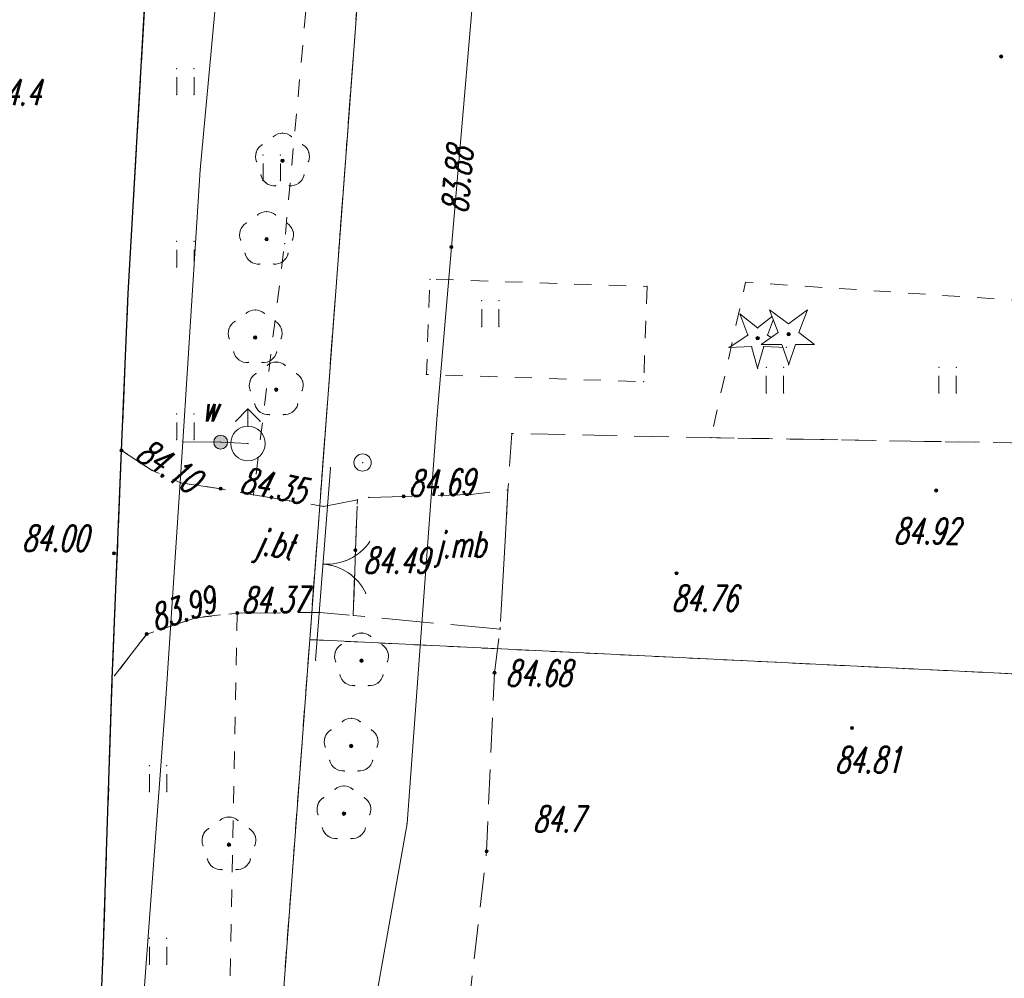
# Model space of a CAD drawing. Header units: metres. Extents: x 5537264 to 5541990, y 5958323 to 5965240.
# Tile 9 of 27: x 5539534 to 5539562, y 5961303 to 5961331. Entities that reach past the tile are written whole.
import ezdxf
from ezdxf.enums import TextEntityAlignment as Align

# ---------------------------------------------------------------- set-up
doc = ezdxf.new("R2010")
doc.units = ezdxf.units.M
for name, pattern in [('L_0_03', [1, 0.5, -0.5]), ('L_0_04', [1.5, 1, -0.5]), ('L_0_06', [2, 1.5, -0.5]), ('L_0_B0', [0]), ('L_0_C5', [0])]:
    doc.linetypes.add(name, pattern=pattern)
doc.layers.get('0').update_dxf_attribs({"linetype": 'CONTINUOUS', "lineweight": 18})
for name, color, linetype, lineweight in [('218_kontur_uzytku_gruntowego', 3, 'L_0_03', 18), ('219_dzialka_ewidencyjna', 96, 'CONTINUOUS', 18), ('brama', 7, 'L_0_C5', 18), ('drzewo_iglaste', 7, 'CONTINUOUS', 18), ('drzewo_lisciaste', 7, 'CONTINUOUS', 18), ('hydrant', 7, 'CONTINUOUS', 18), ('jezdnia', 7, 'L_0_06', 18), ('jezdnia_Atr17', 7, 'CONTINUOUS', 18), ('kraweznik', 7, 'CONTINUOUS', 25), ('OT_ZagospodarowanieTerenu_P', 7, 'CONTINUOUS', 18), ('pikieta_naturalna', 7, 'CONTINUOUS', 18), ('pikieta_naturalna_Atr2', 7, 'CONTINUOUS', 18), ('pikieta_sztuczna', 7, 'CONTINUOUS', 18), ('pikieta_sztuczna_Atr2', 7, 'CONTINUOUS', 18), ('plac_sportowy', 7, 'L_0_04', 18), ('przewod_telekomunikacyjny_napowietrzny', 30, 'L_0_B0', 18), ('przewod_telekomunikacyjny_podziemny', 7, 'CONTINUOUS', 18), ('przewod_wodociagowy', 7, 'CONTINUOUS', 18), ('rzedna', 7, 'CONTINUOUS', 18), ('rzedna_Atr2', 7, 'CONTINUOUS', 18), ('slup_przewodow_napowietrznych', 7, 'CONTINUOUS', 18), ('trawnik', 7, 'L_0_03', 18), ('zasuwa_lub_zawor', 7, 'CONTINUOUS', 18), ('zasuwa_lub_zawor_Atr17', 7, 'CONTINUOUS', 18)]:
    doc.layers.add(name, color=color, linetype=linetype, lineweight=lineweight)
doc.styles.get("Standard").update_dxf_attribs({"font": 'simplex.shx'})

# ---------------------------------------------------------------- blocks, each defined once
blk = doc.blocks.new('KTOK02_500')
at = {"color": 0, "linetype": 'Continuous', "lineweight": 13}
for centre, start, end in [((-3, 0), 0, 60.0184), ((3, 0), 119.9816, 180)]:
    blk.add_arc(centre, 3, start, end, dxfattribs=at)
blk = doc.blocks.new('OTZG')
at = {"color": 0, "linetype": 'Continuous', "lineweight": 13}
blk.add_wipeout([(0, -1.7), (-0.4, -0.6), (-1.6, -0.6), (-0.6, 0.1), (-1.1, 1.4), (0, 0.6), (1.1, 1.4), (0.6, 0.1), (1.5, -0.6), (0.4, -0.6), (0, -1.8)], dxfattribs=at)
at = {"linetype": 'Continuous', "lineweight": 13}
blk.add_hatch(color=0, dxfattribs=at).paths.add_polyline_path([(0, -0.1, 1), (0, 0.1, 1)])
at = {"color": 0, "linetype": 'Continuous', "lineweight": 13, "flags": 128}
blk.add_lwpolyline([(0, -1.7), (-0.4, -0.6), (-1.6, -0.6), (-0.6, 0.1), (-1.1, 1.4), (0, 0.6), (1.1, 1.4), (0.6, 0.1), (1.5, -0.6), (0.4, -0.6), (0, -1.8)], close=True, dxfattribs=at)
at = {"color": 0, "linetype": 'Continuous', "lineweight": 13}
blk.add_circle((0, 0), 0.1, dxfattribs=at)

msp = doc.modelspace()

# ---------------------------------------------------------------- hatches: boundary and pattern name
at = {"layer": 'drzewo_iglaste', "linetype": 'Continuous', "lineweight": 18}
msp.add_hatch(color=256, dxfattribs=at).paths.add_polyline_path([(5539555.31, 5961321.4, 1), (5539555.31, 5961321.5, 1)])
at = {"layer": 'drzewo_lisciaste', "linetype": 'Continuous', "lineweight": 18}
for points in [[(5539541.55, 5961326.54, 1), (5539541.55, 5961326.64, 1)], [(5539541.09, 5961324.27, 1), (5539541.09, 5961324.37, 1)], [(5539540.76, 5961321.42, 1), (5539540.76, 5961321.52, 1)], [(5539541.37, 5961319.91, 1), (5539541.37, 5961320.01, 1)], [(5539543.84, 5961312.06, 1), (5539543.84, 5961312.16, 1)], [(5539543.54, 5961309.59, 1), (5539543.54, 5961309.69, 1)], [(5539543.33, 5961307.63, 1), (5539543.33, 5961307.73, 1)], [(5539540, 5961306.73, 1), (5539540, 5961306.83, 1)]]:
    msp.add_hatch(color=256, dxfattribs=at).paths.add_polyline_path(points)
at = {"layer": 'pikieta_naturalna', "linetype": 'Continuous', "lineweight": 18}
for points in [[(5539562.36, 5961329.565, 1), (5539562.36, 5961329.655, 1)], [(5539547.46, 5961306.545, 1), (5539547.46, 5961306.635, 1)]]:
    msp.add_hatch(color=256, dxfattribs=at).paths.add_polyline_path(points)
at = {"layer": 'pikieta_sztuczna', "linetype": 'Continuous', "lineweight": 18}
for points in [[(5539536.89, 5961318.155, 1), (5539536.89, 5961318.245, 1)], [(5539539.76, 5961317.045, 1), (5539539.76, 5961317.135, 1)], [(5539545.06, 5961316.825, 1), (5539545.06, 5961316.915, 1)], [(5539560.48, 5961316.995, 1), (5539560.48, 5961317.085, 1)], [(5539536.67, 5961315.175, 1), (5539536.67, 5961315.265, 1)], [(5539543.66, 5961315.265, 1), (5539543.66, 5961315.355, 1)], [(5539552.96, 5961314.595, 1), (5539552.96, 5961314.685, 1)], [(5539540.24, 5961313.445, 1), (5539540.24, 5961313.535, 1)], [(5539537.62, 5961312.835, 1), (5539537.62, 5961312.925, 1)], [(5539547.69, 5961311.715, 1), (5539547.69, 5961311.805, 1)], [(5539558.04, 5961310.115, 1), (5539558.04, 5961310.205, 1)]]:
    msp.add_hatch(color=256, dxfattribs=at).paths.add_polyline_path(points)
at = {"layer": 'rzedna', "linetype": 'Continuous', "lineweight": 18}
msp.add_hatch(color=256, dxfattribs=at).paths.add_polyline_path([(5539546.44, 5961324.045, 1), (5539546.44, 5961324.135, 1)])
at = {"layer": 'zasuwa_lub_zawor', "linetype": 'Continuous', "lineweight": 18}
msp.add_hatch(color=256, dxfattribs=at).paths.add_polyline_path([(5539539.76, 5961318.24, 1), (5539539.76, 5961318.64, 1)])

# ---------------------------------------------------------------- linework, layer by layer
for p in [(5539562.36, 5961329.61), (5539538.489, 5961329.259), (5539538.989, 5961329.259), (5539538.489, 5961328.509), (5539538.989, 5961328.509), (5539541.289, 5961327.293), (5539541.55, 5961327.39), (5539541.811, 5961327.293), (5539540.79, 5961326.838), (5539540.962, 5961327.056), (5539542.138, 5961327.056), (5539542.31, 5961326.838), (5539540.801, 5961326.561), (5539540.989, 5961326.759), (5539541.489, 5961326.759), (5539541.55, 5961326.59), (5539542.299, 5961326.561), (5539539.17, 5961326.33), (5539540.926, 5961326.175), (5539540.989, 5961326.009), (5539541.489, 5961326.009), (5539542.174, 5961326.175), (5539541.08, 5961325.942), (5539541.349, 5961325.867), (5539541.751, 5961325.867), (5539542.02, 5961325.942), (5539541.09, 5961325.12), (5539540.829, 5961325.023), (5539541.351, 5961325.023), (5539540.33, 5961324.568), (5539540.502, 5961324.786), (5539541.678, 5961324.786), (5539541.85, 5961324.568), (5539540.341, 5961324.291), (5539541.09, 5961324.32), (5539541.839, 5961324.291), (5539538.489, 5961324.259), (5539538.989, 5961324.259), (5539541.61, 5961324.19), (5539546.44, 5961324.09), (5539546.44, 5961324.09), (5539540.466, 5961323.905), (5539541.714, 5961323.905), (5539538.489, 5961323.509), (5539538.989, 5961323.509), (5539540.62, 5961323.672), (5539540.889, 5961323.597), (5539541.291, 5961323.597), (5539541.56, 5961323.672), (5539545.82, 5961323.16), (5539552.11, 5961322.95), (5539554.96, 5961323.07), (5539537.08, 5961322.75), (5539540.76, 5961322.27), (5539547.319, 5961322.539), (5539547.819, 5961322.539), (5539540.499, 5961322.173), (5539541.021, 5961322.173), (5539554.798, 5961322.156), (5539540, 5961321.718), (5539540.172, 5961321.936), (5539541.348, 5961321.936), (5539541.52, 5961321.718), (5539547.319, 5961321.789), (5539547.819, 5961321.789), (5539540.011, 5961321.441), (5539540.76, 5961321.47), (5539541.509, 5961321.441), (5539555.027, 5961321.543), (5539554.482, 5961321.182), (5539555.135, 5961321.21), (5539540.136, 5961321.055), (5539541.384, 5961321.055), (5539540.29, 5961320.822), (5539540.559, 5961320.747), (5539540.961, 5961320.747), (5539541.109, 5961320.663), (5539541.23, 5961320.822), (5539541.37, 5961320.76), (5539541.631, 5961320.663), (5539560.559, 5961320.609), (5539561.059, 5961320.609), (5539540.782, 5961320.426), (5539541.958, 5961320.426), (5539545.72, 5961320.4), (5539540.61, 5961320.208), (5539542.13, 5961320.208), (5539552.01, 5961320.19), (5539540.621, 5961319.931), (5539541.37, 5961319.96), (5539542.119, 5961319.931), (5539555.559, 5961319.859), (5539556.059, 5961319.859), (5539560.559, 5961319.859), (5539561.059, 5961319.859), (5539540.746, 5961319.545), (5539541.994, 5961319.545), (5539538.489, 5961319.259), (5539538.989, 5961319.259), (5539540.55, 5961319.4), (5539540.9, 5961319.312), (5539541.169, 5961319.237), (5539541.571, 5961319.237), (5539541.84, 5961319.312), (5539546.03, 5961319.23), (5539540.196, 5961319.046), (5539540.55, 5961318.9), (5539540.904, 5961319.046), (5539548.19, 5961318.69), (5539553.96, 5961318.57), (5539538.489, 5961318.509), (5539538.66, 5961318.45), (5539538.989, 5961318.509), (5539539.76, 5961318.44), (5539539.76, 5961318.44), (5539540.55, 5961318.4), (5539540.55, 5961318.4), (5539536.89, 5961318.2), (5539536.89, 5961318.2), (5539543.87, 5961317.85), (5539537.78, 5961317.62), (5539542.939, 5961317.689), (5539542.94, 5961317.7), (5539538.61, 5961317.26), (5539539.76, 5961317.09), (5539539.76, 5961317.09), (5539540.71, 5961316.91), (5539545.06, 5961316.87), (5539545.06, 5961316.87), (5539547, 5961316.92), (5539548.08, 5961317.05), (5539560.48, 5961317.04), (5539541.761, 5961316.739), (5539542.74, 5961316.58), (5539543.72, 5961316.77), (5539544.06, 5961316.84), (5539544.078, 5961315.558), (5539536.67, 5961315.22), (5539543.66, 5961315.31), (5539543.66, 5961315.31), (5539542.725, 5961314.91), (5539543.488, 5961315.053), (5539543.457, 5961314.652), (5539552.96, 5961314.64), (5539543.963, 5961314.062), (5539540.24, 5961313.49), (5539540.24, 5961313.49), (5539542.63, 5961313.51), (5539539.04, 5961313.35), (5539543.6, 5961313.42), (5539537.62, 5961312.88), (5539537.62, 5961312.88), (5539543.84, 5961312.91), (5539547.85, 5961313.02), (5539543.252, 5961312.576), (5539543.579, 5961312.813), (5539544.101, 5961312.813), (5539544.428, 5961312.576), (5539543.08, 5961312.358), (5539544.6, 5961312.358), (5539542.51, 5961312.12), (5539543.091, 5961312.081), (5539543.84, 5961312.11), (5539544.589, 5961312.081), (5539547.69, 5961311.76), (5539536.62, 5961311.58), (5539543.216, 5961311.695), (5539543.37, 5961311.462), (5539544.31, 5961311.462), (5539544.464, 5961311.695), (5539543.639, 5961311.387), (5539544.041, 5961311.387), (5539538.17, 5961311.01), (5539543.279, 5961310.343), (5539543.54, 5961310.44), (5539543.801, 5961310.343), (5539542.952, 5961310.106), (5539544.128, 5961310.106), (5539558.04, 5961310.16), (5539542.78, 5961309.888), (5539544.3, 5961309.888), (5539542.791, 5961309.611), (5539543.54, 5961309.64), (5539544.289, 5961309.611), (5539542.916, 5961309.225), (5539544.164, 5961309.225), (5539537.699, 5961309.069), (5539538.199, 5961309.069), (5539543.07, 5961308.992), (5539543.339, 5961308.917), (5539543.741, 5961308.917), (5539544.01, 5961308.992), (5539537.699, 5961308.319), (5539538.199, 5961308.319), (5539543.069, 5961308.383), (5539543.33, 5961308.48), (5539543.591, 5961308.383), (5539542.742, 5961308.146), (5539543.918, 5961308.146), (5539542.57, 5961307.928), (5539544.09, 5961307.928), (5539539.739, 5961307.483), (5539540, 5961307.58), (5539540.261, 5961307.483), (5539542.581, 5961307.651), (5539543.33, 5961307.68), (5539544.079, 5961307.651), (5539539.412, 5961307.246), (5539540.588, 5961307.246), (5539542.706, 5961307.265), (5539543.954, 5961307.265), (5539545.16, 5961307.39), (5539539.24, 5961307.028), (5539540.76, 5961307.028), (5539542.86, 5961307.032), (5539543.129, 5961306.957), (5539543.531, 5961306.957), (5539543.8, 5961307.032), (5539539.251, 5961306.751), (5539540, 5961306.78), (5539540.749, 5961306.751), (5539547.46, 5961306.59), (5539539.376, 5961306.365), (5539540.624, 5961306.365), (5539539.53, 5961306.132), (5539539.799, 5961306.057), (5539540.201, 5961306.057), (5539540.47, 5961306.132), (5539537.699, 5961304.069), (5539538.199, 5961304.069), (5539536.36, 5961303.63), (5539537.699, 5961303.319), (5539538.199, 5961303.319)]:
    msp.add_point(p)
at = {"layer": '218_kontur_uzytku_gruntowego', "lineweight": 18, "flags": 128}
for points in [[(5539546.72, 5961371.45), (5539542.34, 5961312.72)], [(5539542.34, 5961312.72), (5539546.72, 5961371.45)], [(5539542.34, 5961312.72), (5539539.23, 5961271.12)], [(5539539.23, 5961271.12), (5539542.34, 5961312.72)], [(5539596.81, 5961310.07), (5539542.34, 5961312.72)], [(5539542.34, 5961312.72), (5539596.81, 5961310.07)]]:
    msp.add_lwpolyline(points, dxfattribs=at)
at = {"layer": '219_dzialka_ewidencyjna', "linetype": 'Continuous', "lineweight": 18, "flags": 128}
for points in [[(5539546.72, 5961371.45), (5539542.34, 5961312.72)], [(5539539.23, 5961271.12), (5539542.34, 5961312.72)], [(5539542.34, 5961312.72), (5539596.81, 5961310.07)]]:
    msp.add_lwpolyline(points, dxfattribs=at)
at = {"layer": 'brama', "linetype": 'CONTINUOUS', "lineweight": 18}
msp.add_line((5539542.94, 5961317.7), (5539542.51, 5961312.12), dxfattribs=at)
at = {"layer": 'brama', "lineweight": 18}
for centre, start, end in [((5539542.84, 5961316.406), 265.593, 325.593), ((5539542.61, 5961313.414), 25.593, 85.593)]:
    msp.add_arc(centre, 1.5, start, end, dxfattribs=at)
at = {"layer": 'drzewo_iglaste', "linetype": 'Continuous', "lineweight": 18, "flags": 128}
for points in [[(5539555.027, 5961321.543), (5539554.798, 5961322.156)], [(5539554.798, 5961322.156), (5539555.31, 5961321.749)], [(5539555.31, 5961321.749), (5539555.822, 5961322.156)], [(5539555.822, 5961322.156), (5539555.593, 5961321.543)], [(5539554.482, 5961321.182), (5539555.027, 5961321.543)], [(5539555.593, 5961321.543), (5539556.138, 5961321.182)], [(5539555.135, 5961321.21), (5539554.482, 5961321.182)], [(5539555.31, 5961320.58), (5539555.135, 5961321.21)], [(5539555.485, 5961321.21), (5539555.31, 5961320.58)], [(5539556.138, 5961321.182), (5539555.485, 5961321.21)]]:
    msp.add_lwpolyline(points, dxfattribs=at)
at = {"layer": 'drzewo_iglaste', "lineweight": 18}
msp.add_circle((5539555.31, 5961321.45), 0.05, dxfattribs=at)
at = {"layer": 'drzewo_lisciaste', "lineweight": 18}
for centre in [(5539541.55, 5961326.59), (5539541.09, 5961324.32), (5539540.76, 5961321.47), (5539541.37, 5961319.96), (5539543.84, 5961312.11), (5539543.54, 5961309.64), (5539543.33, 5961307.68), (5539540, 5961306.78)]:
    msp.add_circle(centre, 0.05, dxfattribs=at)
for centre, start, end in [((5539541.55, 5961326.99), 49.272, 130.728), ((5539541.17, 5961326.714), 121.308, 202.548), ((5539541.93, 5961326.714), 337.452, 58.692), ((5539541.315, 5961326.266), 193.221, 274.871), ((5539541.785, 5961326.266), 265.129, 346.779), ((5539541.09, 5961324.72), 49.272, 130.728), ((5539540.71, 5961324.444), 121.308, 202.548), ((5539541.47, 5961324.444), 337.452, 58.692), ((5539540.855, 5961323.996), 193.221, 274.871), ((5539541.325, 5961323.996), 265.129, 346.779), ((5539540.76, 5961321.87), 49.272, 130.728), ((5539540.38, 5961321.594), 121.308, 202.548), ((5539541.14, 5961321.594), 337.452, 58.692), ((5539540.525, 5961321.146), 193.221, 274.871), ((5539540.995, 5961321.146), 265.129, 346.779), ((5539541.37, 5961320.36), 49.272, 130.728), ((5539540.99, 5961320.084), 121.308, 202.548), ((5539541.75, 5961320.084), 337.452, 58.692), ((5539541.135, 5961319.636), 193.221, 274.871), ((5539541.605, 5961319.636), 265.129, 346.779), ((5539543.84, 5961312.51), 49.272, 130.728), ((5539543.46, 5961312.234), 121.308, 202.548), ((5539544.22, 5961312.234), 337.452, 58.692), ((5539543.605, 5961311.786), 193.221, 274.871), ((5539544.075, 5961311.786), 265.129, 346.779), ((5539543.54, 5961310.04), 49.272, 130.728), ((5539543.16, 5961309.764), 121.308, 202.548), ((5539543.92, 5961309.764), 337.452, 58.692), ((5539543.305, 5961309.316), 193.221, 274.871), ((5539543.775, 5961309.316), 265.129, 346.779), ((5539543.33, 5961308.08), 49.272, 130.728), ((5539542.95, 5961307.804), 121.308, 202.548), ((5539543.71, 5961307.804), 337.452, 58.692), ((5539540, 5961307.18), 49.272, 130.728), ((5539539.62, 5961306.904), 121.308, 202.548), ((5539540.38, 5961306.904), 337.452, 58.692), ((5539543.095, 5961307.356), 193.221, 274.871), ((5539543.565, 5961307.356), 265.129, 346.779), ((5539539.765, 5961306.456), 193.221, 274.871), ((5539540.235, 5961306.456), 265.129, 346.779)]:
    msp.add_arc(centre, 0.4, start, end, dxfattribs=at)
at = {"layer": 'hydrant', "linetype": 'Continuous', "lineweight": 18, "flags": 128}
for points in [[(5539540.196, 5961319.046), (5539540.55, 5961319.4)], [(5539540.55, 5961318.9), (5539540.55, 5961319.4)], [(5539540.904, 5961319.046), (5539540.55, 5961319.4)]]:
    msp.add_lwpolyline(points, dxfattribs=at)
at = {"layer": 'hydrant', "lineweight": 18}
msp.add_circle((5539540.55, 5961318.4), 0.5, dxfattribs=at)
at = {"layer": 'jezdnia', "lineweight": 18, "flags": 128}
for points in [[(5539999.19, 5964053.31), (5539991.4, 5964036.09), (5539985.21, 5964021.52), (5539975.15, 5963999.09), (5539963.72, 5963973.54), (5539961.98, 5963968.75), (5539956.08, 5963955.73), (5539947.38, 5963936.49), (5539939.62, 5963919.19), (5539930.06, 5963897.79), (5539920.31, 5963876.54), (5539903.27, 5963837.86), (5539901.32, 5963833.51), (5539898.81, 5963827.49), (5539896.38, 5963822.74), (5539891.05, 5963810.65), (5539884.46, 5963795.38), (5539879.24, 5963784.04), (5539871.67, 5963766.78), (5539869.54, 5963762.15), (5539865.51, 5963752.98), (5539859.36, 5963738.99), (5539856.4, 5963732.39), (5539854.67, 5963728.64), (5539856.25, 5963726.46), (5539855.31, 5963723.82), (5539852.26, 5963722.8), (5539847.97, 5963713.08), (5539843.21, 5963702.63), (5539842.06, 5963699.94), (5539838.81, 5963692.26), (5539830.85, 5963674.75), (5539820.19, 5963650.25), (5539818.12, 5963645), (5539817.74, 5963644.17), (5539813.54, 5963634.91), (5539809.4, 5963625.25), (5539801.48, 5963607.21), (5539796.69, 5963596.22), (5539791.48, 5963584.65), (5539782.46, 5963564.38), (5539776.09, 5963550.38), (5539769.11, 5963534.41), (5539763.64, 5963521.88), (5539760.52, 5963514.45), (5539753.01, 5963497.63), (5539748.15, 5963485.56), (5539744.94, 5963478.74), (5539740.22, 5963467.61), (5539735.82, 5963457.6), (5539732.58, 5963450.39), (5539727.25, 5963438.79), (5539724.39, 5963432.73), (5539716.03, 5963414.3), (5539709.62, 5963400.54), (5539703.42, 5963385.05), (5539701.46, 5963380.57), (5539695.42, 5963366.72), (5539689.15, 5963352.67), (5539688.11, 5963350.1), (5539684.73, 5963339.99), (5539681.36, 5963330.34), (5539680.5, 5963326.14), (5539679.08, 5963319.62), (5539678.47, 5963316.61), (5539677.98, 5963313.11), (5539676.59, 5963303.09), (5539675.35, 5963288.33), (5539673.35, 5963267.43), (5539671.97, 5963251.87), (5539670.51, 5963234.06), (5539668.84, 5963214.13), (5539667.88, 5963200.98), (5539667.53, 5963194.67), (5539666.69, 5963184.86), (5539666.11, 5963179.46), (5539664.94, 5963163.04), (5539664.51, 5963157.02), (5539664.04, 5963150.56), (5539662.86, 5963137.1), (5539661.91, 5963127.16), (5539661.34, 5963120.88), (5539661.2, 5963118.65), (5539659.55, 5963099.34), (5539658.06, 5963083.09), (5539656.64, 5963068), (5539654.29, 5963042.14), (5539652.97, 5963027.01), (5539652.25, 5963017.91), (5539651.48, 5963008.58), (5539650.21, 5962992.97), (5539648.82, 5962975.89), (5539647.98, 5962965.04), (5539646.76, 5962949.75), (5539645.49, 5962932.14), (5539644.87, 5962923.63), (5539645.84, 5962923.11), (5539647.68, 5962922.13), (5539647.55, 5962919.07), (5539644.47, 5962918.4), (5539642.94, 5962899.28), (5539642.02, 5962889.07), (5539640.93, 5962876.44), (5539642.02, 5962875.63), (5539645, 5962873.39), (5539644.63, 5962869.5), (5539641.41, 5962867.62), (5539640.25, 5962866.94), (5539639.8, 5962857.94), (5539638.77, 5962846.36), (5539637.95, 5962835.55), (5539637.69, 5962832.2), (5539637.38, 5962828.5), (5539636.17, 5962814.32), (5539634.91, 5962799.54), (5539633.21, 5962781), (5539630.37, 5962749.59), (5539628.55, 5962722.93), (5539626.25, 5962693.47), (5539622.63, 5962652.94), (5539620.37, 5962627.27), (5539619.98, 5962622.72), (5539619.98, 5962620.95), (5539619.46, 5962593.63), (5539618.69, 5962556.23), (5539617.78, 5962510.64), (5539617.66, 5962504.99), (5539617.01, 5962480.12), (5539616.82, 5962472.08), (5539616.86, 5962468.95), (5539616.67, 5962450.69), (5539616.33, 5962425), (5539615.82, 5962413.3), (5539615.8, 5962412.88), (5539615.04, 5962374.96), (5539615.06, 5962373.62), (5539614.97, 5962366.26), (5539614.98, 5962364.85), (5539614.54, 5962355.35), (5539614.4, 5962348.56), (5539613.81, 5962315.21), (5539613.29, 5962293.68), (5539612.82, 5962271.93), (5539612.82, 5962264.02), (5539612.2, 5962252.41), (5539611.87, 5962241.47), (5539611.13, 5962227.26), (5539610.59, 5962211.86), (5539610.16, 5962190.12), (5539609.88, 5962177.45), (5539608.73, 5962139), (5539607.99, 5962113.02), (5539607.43, 5962101.13), (5539605.51, 5962037.8), (5539603.67, 5961987.54), (5539603.13, 5961971.65), (5539601.74, 5961927.82), (5539600.75, 5961891.97), (5539599.97, 5961870.17), (5539598.76, 5961839.92), (5539598.25, 5961828.24), (5539598.07, 5961820.47), (5539597.75, 5961800.23), (5539597.38, 5961791.21), (5539596.52, 5961773.26), (5539595.92, 5961755.39), (5539595.12, 5961734.22), (5539593.97, 5961715.32), (5539593.15, 5961698.69), (5539591, 5961684.87), (5539587.75, 5961662.9), (5539584.56, 5961641.94), (5539582.66, 5961629.76), (5539580.71, 5961616.26), (5539578.44, 5961601.28), (5539576.6, 5961589.3), (5539574.91, 5961578.9), (5539573.19, 5961567.83), (5539571.22, 5961555.24), (5539569.88, 5961547.35), (5539568.84, 5961540.66), (5539566.54, 5961524.91), (5539564.36, 5961510.54), (5539562.76, 5961500.34), (5539561.43, 5961491.98), (5539559.03, 5961478.06), (5539556.81, 5961464.91), (5539554.95, 5961453.18), (5539554.14, 5961447.63), (5539551.22, 5961433.18), (5539550.22, 5961425.23), (5539547.33, 5961407.23), (5539544.97, 5961391.79), (5539543.29, 5961381.17), (5539542.51, 5961379.21), (5539542.32, 5961378), (5539541.27, 5961367.82), (5539540.91, 5961364.2), (5539539.27, 5961350.25), (5539537.78, 5961334.89), (5539537.08, 5961322.75), (5539536.89, 5961318.2), (5539536.62, 5961311.58), (5539536.36, 5961303.63), (5539536.1, 5961297.03), (5539535.77, 5961288.6), (5539535.43, 5961273.08), (5539535.1, 5961256.9), (5539534.99, 5961242.98), (5539534.93, 5961227.39), (5539534.64, 5961223.09), (5539535.09, 5961219.59), (5539536.43, 5961215.63), (5539539.17, 5961211.64), (5539542.98, 5961209.08), (5539524.13, 5961213.68), (5539525.21, 5961214.75), (5539526.28, 5961216.3), (5539527.29, 5961219.19), (5539528.2, 5961223.48), (5539528.64, 5961231.21), (5539528.81, 5961241.22), (5539529.12, 5961251.99), (5539529.26, 5961264.73), (5539529.86, 5961279.51), (5539530.43, 5961293.38), (5539531.2, 5961309.49), (5539531.74, 5961322.55), (5539532.3, 5961332.49), (5539532.4, 5961334.04), (5539532.42, 5961334.45), (5539533.38, 5961343.25), (5539534.51, 5961357.7), (5539535.18, 5961364.16), (5539537.17, 5961379.01), (5539537.95, 5961380.97), (5539539.63, 5961391.59), (5539541.99, 5961407.03), (5539544.88, 5961425.03), (5539545.88, 5961432.98), (5539548.8, 5961447.43), (5539549.61, 5961452.98), (5539551.47, 5961464.71), (5539553.69, 5961477.86), (5539556.09, 5961491.78), (5539557.42, 5961500.14), (5539559.02, 5961510.34), (5539561.2, 5961524.71), (5539563.5, 5961540.46), (5539565.88, 5961555.04), (5539567.85, 5961567.63), (5539569.57, 5961578.7), (5539571.26, 5961589.1), (5539573.1, 5961601.08), (5539575.37, 5961616.06), (5539577.32, 5961629.56), (5539579.33, 5961642.76), (5539581.48, 5961654.8), (5539582.75, 5961663.42), (5539584.59, 5961675.5), (5539585.75, 5961684.86), (5539587.43, 5961695.68), (5539588.08, 5961706.5), (5539588.95, 5961719.01), (5539589.82, 5961734.87), (5539590.45, 5961746.61), (5539590.86, 5961759.2), (5539591.28, 5961773.17), (5539592.04, 5961791.01), (5539592.41, 5961800.03), (5539593.52, 5961828.43), (5539593.62, 5961830.97), (5539595.96, 5961905.48), (5539597.17, 5961946.83), (5539597.6, 5961961.18), (5539599.55, 5962016.47), (5539600.83, 5962051.67), (5539602.01, 5962087.06), (5539602.89, 5962113.28), (5539603.03, 5962117.47), (5539603.64, 5962135.89), (5539604.86, 5962168.07), (5539605.44, 5962192.76), (5539606.36, 5962223.32), (5539603.76, 5962226.11), (5539603.82, 5962229.23), (5539606.38, 5962231.43), (5539607.32, 5962268.22), (5539607.71, 5962300.61), (5539608.16, 5962309.36), (5539608.51, 5962325.2), (5539608.56, 5962341.64), (5539608.78, 5962355.36), (5539608.88, 5962366.71), (5539609.21, 5962379.86), (5539609.71, 5962391.99), (5539609.84, 5962395.1), (5539610.14, 5962402.53), (5539610.53, 5962412.34), (5539611.16, 5962427.84), (5539611.28, 5962430.37), (5539611.63, 5962449.19), (5539612.06, 5962467.48), (5539612.03, 5962471.44), (5539612.07, 5962474.94), (5539612.26, 5962484.89), (5539612.63, 5962508.44), (5539612.86, 5962529.86), (5539613.15, 5962545.98), (5539613.45, 5962560.19), (5539613.67, 5962582.2), (5539614.4, 5962604.54), (5539614.71, 5962613.18), (5539614.92, 5962618.87), (5539614.88, 5962623.63), (5539615.91, 5962635.28), (5539618.32, 5962660.86), (5539619.97, 5962679.79), (5539621.51, 5962698.1), (5539623.47, 5962721.34), (5539625.37, 5962745.18), (5539627.12, 5962765.7), (5539628.53, 5962783.51), (5539629.56, 5962799.78), (5539629.57, 5962799.99), (5539630.48, 5962809.17), (5539631.4, 5962821.12), (5539632.3, 5962831.67), (5539632.73, 5962837.6), (5539634.04, 5962852.18), (5539635.34, 5962866.81), (5539636.58, 5962882.59), (5539637.28, 5962892.52), (5539638.14, 5962904.78), (5539639.26, 5962919.01), (5539640.86, 5962936.84), (5539641.66, 5962946.87), (5539642.62, 5962958.94), (5539643.04, 5962964.94), (5539643.18, 5962966.89), (5539643.34, 5962969), (5539644.31, 5962981.48), (5539645.01, 5962990.8), (5539645.68, 5963000.69), (5539646.9, 5963014.98), (5539648.03, 5963027.29), (5539648.92, 5963036.71), (5539646.86, 5963037.79), (5539647.14, 5963040.41), (5539649.38, 5963042.48), (5539649.63, 5963044.9), (5539650.22, 5963052.15), (5539651.02, 5963061.14), (5539652.33, 5963075.78), (5539654.4, 5963097.65), (5539656.29, 5963117.03), (5539656.3, 5963117.21), (5539656.48, 5963119.91), (5539656.92, 5963124.16), (5539658.36, 5963142.28), (5539659.35, 5963154.7), (5539660.55, 5963169.42), (5539661.84, 5963185.35), (5539661.99, 5963188.43), (5539663.61, 5963209.46), (5539665.47, 5963231.62), (5539665.98, 5963238.16), (5539666.31, 5963242.3), (5539667.18, 5963253.02), (5539668.61, 5963272.41), (5539670.58, 5963291.13), (5539671.7, 5963302.83), (5539672.44, 5963312), (5539674, 5963321.6), (5539674.75, 5963327.04), (5539677.83, 5963336.46), (5539682.92, 5963352.13), (5539685.21, 5963357.46), (5539691.23, 5963370.66), (5539698.53, 5963387.15), (5539706.16, 5963405.16), (5539711.04, 5963416.2), (5539719.53, 5963435.56), (5539726.32, 5963450.92), (5539730.49, 5963459.62), (5539729.46, 5963460.5), (5539726.85, 5963462.75), (5539728.12, 5963465.03), (5539732.65, 5963464.18), (5539739.21, 5963478.94), (5539745.34, 5963492.88), (5539751.72, 5963507.82), (5539761.89, 5963531.36), (5539767.85, 5963544.96), (5539774.64, 5963560.41), (5539785.36, 5963584.6), (5539791.33, 5963597.77), (5539796.6, 5963609.81), (5539801.71, 5963620.73), (5539807.63, 5963633.86), (5539812.07, 5963643.83), (5539814.49, 5963649.49), (5539820.55, 5963664.51), (5539829.37, 5963684.17), (5539835.32, 5963697.34), (5539841.7, 5963712.35), (5539851.51, 5963734.84), (5539859.62, 5963753.24), (5539862.75, 5963760.3), (5539868.49, 5963772.85), (5539874.07, 5963785.51), (5539885.48, 5963811.53), (5539890.69, 5963822.99), (5539902.79, 5963850.69), (5539914.42, 5963876.69), (5539927.25, 5963906.05), (5539939.75, 5963934.39), (5539955.58, 5963969.68), (5539962.55, 5963985.75), (5539970.74, 5964003.81), (5539976.48, 5964016.76), (5539982.22, 5964030.49), (5539989.73, 5964047.66), (5539996.62, 5964063.71), (5540000.15, 5964071.29), (5540001.29, 5964074.34), (5540002.69, 5964079.22), (5540003.51, 5964082.43), (5540004.82, 5964088.93), (5540005.22, 5964093.93), (5540004.82, 5964101.33), (5540001.28, 5964112.1), (5539999.1, 5964119.4), (5539993.61, 5964136.39), (5539987.93, 5964153.94), (5539982.13, 5964171.54), (5539977.33, 5964185.85), (5539971.4, 5964204.13), (5539964.98, 5964224.67), (5539961.25, 5964236.68), (5539957.86, 5964237.39), (5539957.33, 5964239.56), (5539958.1, 5964240.58), (5539959.32, 5964242.2), (5539956.21, 5964250.42), (5539953.05, 5964258.64), (5539948.96, 5964272.11), (5539942.69, 5964290.95), (5539935.21, 5964312.48), (5539924.31, 5964344.28), (5539915.41, 5964370.77), (5539901.8, 5964411.92), (5539893.09, 5964437.67), (5539878.77, 5964480.45), (5539876.63, 5964486.73), (5539861.55, 5964530.96), (5539850.12, 5964565.1), (5539838.7, 5964599.08), (5539828.35, 5964630.27), (5539817.98, 5964661.06), (5539806.29, 5964695.17), (5539794.49, 5964730.48), (5539784.91, 5964759.72), (5539775.16, 5964788.39), (5539769.4, 5964806.18), (5539761.23, 5964831.19), (5539753.15, 5964854.82), (5539744.66, 5964880.08), (5539737.53, 5964901.11), (5539742.85, 5964897.99), (5539750.92, 5964874.14), (5539760.85, 5964844.49), (5539773.46, 5964806.55), (5539784.44, 5964773.73), (5539798.25, 5964732.41), (5539814.99, 5964682.13), (5539823.43, 5964657.54), (5539832.21, 5964631.22), (5539838.15, 5964613.39), (5539840.06, 5964608), (5539848.02, 5964584.23), (5539859.71, 5964549.41), (5539869.79, 5964519.34), (5539882.17, 5964482.5), (5539891.23, 5964455.81), (5539901.89, 5964424.74), (5539906.75, 5964409.56), (5539908.46, 5964404.8), (5539920.27, 5964368.88), (5539929.23, 5964342.65), (5539935.96, 5964322.91), (5539939.52, 5964312.73), (5539943.21, 5964301.93), (5539949.5, 5964283.62), (5539956.13, 5964263.72), (5539962.32, 5964245.56), (5539964.94, 5964238.1), (5539970.48, 5964221.34), (5539974.17, 5964210.34), (5539979.83, 5964193.66), (5539983.29, 5964183.45), (5539985.07, 5964178.71), (5539986.99, 5964173.31), (5539992.74, 5964155.61), (5539999.27, 5964136.08), (5540001.61, 5964129.29), (5540003.83, 5964121.6), (5540008.46, 5964106.51), (5540010.46, 5964093.74), (5540009.71, 5964089.12), (5540008.7, 5964082.56), (5540007.03, 5964076.28), (5540005.63, 5964071.74), (5540005.15, 5964070.17), (5540001.27, 5964060.28)], [(5539543.66, 5961315.31), (5539543.6, 5961313.42), (5539542.63, 5961313.51), (5539540.24, 5961313.49), (5539539.04, 5961313.35), (5539537.62, 5961312.88), (5539536.62, 5961311.58), (5539536.89, 5961318.2), (5539537.78, 5961317.62), (5539538.61, 5961317.26), (5539539.76, 5961317.09), (5539540.71, 5961316.91), (5539542.74, 5961316.58), (5539543.72, 5961316.77)], [(5539544.06, 5961316.84), (5539545.06, 5961316.87), (5539547, 5961316.92), (5539548.08, 5961317.05), (5539547.85, 5961313.02), (5539543.6, 5961313.42), (5539543.66, 5961315.31), (5539543.72, 5961316.77)]]:
    msp.add_lwpolyline(points, close=True, dxfattribs=at)
at = {"layer": 'kraweznik', "linetype": 'Continuous', "lineweight": 25, "flags": 128}
msp.add_lwpolyline([(5539535.1, 5961256.9), (5539535.43, 5961273.08), (5539535.77, 5961288.6), (5539535.88, 5961291.71), (5539536.1, 5961297.03), (5539536.36, 5961303.63), (5539536.62, 5961311.58), (5539536.89, 5961318.2), (5539537.08, 5961322.75), (5539537.78, 5961334.89), (5539539.27, 5961350.25), (5539540.91, 5961364.2), (5539541.27, 5961367.82), (5539542.32, 5961378), (5539542.51, 5961379.21), (5539543.29, 5961381.17), (5539544.97, 5961391.79), (5539547.33, 5961407.23), (5539550.22, 5961425.23)], dxfattribs=at)
at = {"layer": 'OT_ZagospodarowanieTerenu_P', "color": 96}
msp.add_point((5539556.207, 5961321.568), dxfattribs=at)
at = {"layer": 'pikieta_naturalna', "lineweight": 18}
for centre in [(5539562.36, 5961329.61), (5539547.46, 5961306.59)]:
    msp.add_circle(centre, 0.045, dxfattribs=at)
at = {"layer": 'pikieta_sztuczna', "lineweight": 18}
for centre in [(5539536.89, 5961318.2), (5539539.76, 5961317.09), (5539545.06, 5961316.87), (5539560.48, 5961317.04), (5539536.67, 5961315.22), (5539543.66, 5961315.31), (5539552.96, 5961314.64), (5539540.24, 5961313.49), (5539537.62, 5961312.88), (5539547.69, 5961311.76), (5539558.04, 5961310.16)]:
    msp.add_circle(centre, 0.045, dxfattribs=at)
at = {"layer": 'plac_sportowy', "lineweight": 18, "flags": 128}
msp.add_lwpolyline([(5539547.69, 5961311.76), (5539547.85, 5961313.02), (5539548.08, 5961317.05), (5539548.19, 5961318.69), (5539553.96, 5961318.57), (5539566.63, 5961318.35), (5539577.2, 5961318.26), (5539578.89, 5961318.3), (5539589.29, 5961318.26), (5539587.6, 5961310.7), (5539586.41, 5961297.98), (5539585.4, 5961283.36), (5539561.05, 5961283.75), (5539545.65, 5961284.02), (5539546.4, 5961294.88), (5539546.9, 5961301.69), (5539547.46, 5961306.59)], close=True, dxfattribs=at)
at = {"layer": 'przewod_telekomunikacyjny_napowietrzny', "color": 30}
msp.add_point((5539543.87, 5961317.85), dxfattribs=at)
msp.add_point((5539543.87, 5961317.85), dxfattribs=at)
at = {"layer": 'przewod_telekomunikacyjny_podziemny', "linetype": 'Continuous', "lineweight": 18, "flags": 128}
msp.add_lwpolyline([(5539548.29, 5961366.44), (5539546.97, 5961353.78), (5539548.39, 5961352.95), (5539547.3, 5961334.1), (5539546.44, 5961324.09), (5539546.03, 5961319.23), (5539545.16, 5961307.39), (5539543.63, 5961298.78), (5539542.43, 5961285.68), (5539541.19, 5961274.63), (5539542.24, 5961272.57), (5539543.69, 5961271.2), (5539543.59, 5961269.14), (5539542.78, 5961266.35), (5539543.3, 5961257.92), (5539546.06, 5961248.87), (5539545.22, 5961248.17)], dxfattribs=at)
at = {"layer": 'przewod_wodociagowy', "linetype": 'Continuous', "lineweight": 18, "flags": 128}
for points in [[(5539523.52, 5961364.08), (5539529.06, 5961363.67), (5539537.48, 5961362.65), (5539542.79, 5961362), (5539541.4, 5961352.89), (5539540.33, 5961338.95), (5539539.17, 5961326.33), (5539538.66, 5961318.45), (5539538.17, 5961311.01), (5539537.08, 5961296.32), (5539536.47, 5961285.85), (5539535.85, 5961268.98), (5539549.29, 5961271.29), (5539573.3, 5961275.34), (5539588.62, 5961277.8), (5539602.17, 5961279.36), (5539616.59, 5961280.91), (5539615.83, 5961257.35), (5539615.32, 5961242.06)], [(5539538.66, 5961318.45), (5539539.76, 5961318.44), (5539540.55, 5961318.4)]]:
    msp.add_lwpolyline(points, dxfattribs=at)
at = {"layer": 'rzedna', "lineweight": 18}
msp.add_circle((5539546.44, 5961324.09), 0.045, dxfattribs=at)
at = {"layer": 'slup_przewodow_napowietrznych', "lineweight": 18}
msp.add_circle((5539543.87, 5961317.85), 0.25, dxfattribs=at)
at = {"layer": 'trawnik', "lineweight": 18, "flags": 128}
for points in [[(5539539.27, 5961350.25), (5539540.91, 5961364.2), (5539541.27, 5961367.82), (5539544.9, 5961369.91), (5539545.1, 5961369.46), (5539543.99, 5961355.05), (5539543.24, 5961344.35), (5539542.58, 5961334.77), (5539541.61, 5961324.19), (5539540.71, 5961316.91), (5539539.76, 5961317.09), (5539538.61, 5961317.26), (5539537.78, 5961317.62), (5539536.89, 5961318.2), (5539537.08, 5961322.75), (5539537.78, 5961334.89)], [(5539552.11, 5961322.95), (5539552.01, 5961320.19), (5539545.72, 5961320.4), (5539545.82, 5961323.16)], [(5539566.63, 5961318.35), (5539553.96, 5961318.57), (5539554.96, 5961323.07), (5539567.95, 5961322.21), (5539567.74, 5961318.73), (5539571.95, 5961318.58), (5539572.06, 5961321.98), (5539576.39, 5961321.74), (5539577.2, 5961318.26)], [(5539537.79, 5961291.73), (5539537.14, 5961291.72), (5539537.11, 5961293.01), (5539536.1, 5961297.03), (5539536.36, 5961303.63), (5539536.62, 5961311.58), (5539537.62, 5961312.88), (5539539.04, 5961313.35), (5539540.24, 5961313.49), (5539539.93, 5961297.9), (5539539.8, 5961294.6), (5539539.51, 5961291.88)]]:
    msp.add_lwpolyline(points, close=True, dxfattribs=at)
for points in [[(5539538.489, 5961328.509), (5539538.489, 5961329.259)], [(5539538.989, 5961328.509), (5539538.989, 5961329.259)], [(5539540.989, 5961326.009), (5539540.989, 5961326.759)], [(5539541.489, 5961326.009), (5539541.489, 5961326.759)], [(5539538.489, 5961323.509), (5539538.489, 5961324.259)], [(5539538.989, 5961323.509), (5539538.989, 5961324.259)], [(5539547.319, 5961321.789), (5539547.319, 5961322.539)], [(5539547.819, 5961321.789), (5539547.819, 5961322.539)], [(5539555.559, 5961319.859), (5539555.559, 5961320.609)], [(5539556.059, 5961319.859), (5539556.059, 5961320.609)], [(5539560.559, 5961319.859), (5539560.559, 5961320.609)], [(5539561.059, 5961319.859), (5539561.059, 5961320.609)], [(5539538.489, 5961318.509), (5539538.489, 5961319.259)], [(5539538.989, 5961318.509), (5539538.989, 5961319.259)], [(5539537.699, 5961308.319), (5539537.699, 5961309.069)], [(5539538.199, 5961308.319), (5539538.199, 5961309.069)], [(5539537.699, 5961303.319), (5539537.699, 5961304.069)], [(5539538.199, 5961303.319), (5539538.199, 5961304.069)]]:
    msp.add_lwpolyline(points, dxfattribs=at)
at = {"layer": 'zasuwa_lub_zawor', "lineweight": 18}
msp.add_circle((5539539.76, 5961318.44), 0.2, dxfattribs=at)

# ---------------------------------------------------------------- block references
at = {"layer": 'brama', "linetype": 'Continuous', "xscale": 0.5, "yscale": 0.5, "zscale": 0.5, "rotation": 265.59}
msp.add_blockref('KTOK02_500', (5539542.725, 5961314.91), dxfattribs=at)

# ---------------------------------------------------------------- texts
at = {"layer": 'jezdnia_Atr17', "lineweight": 15, "oblique": 15, "width": 0.66}
for s, rotation, p in [('j.bt', -9.2, (5539540.86, 5961315.95)), ('j.mb', 1.5, (5539545.961, 5961315.83))]:
    msp.add_text(s, height=0.75, rotation=rotation, dxfattribs=at).set_placement(p, align=Align.TOP_LEFT)
at = {"layer": 'pikieta_naturalna_Atr2', "lineweight": 15, "oblique": 15, "width": 0.66}
for s, p in [('84.4', (5539533.07, 5961328.95)), ('84.7', (5539548.8, 5961307.9))]:
    msp.add_text(s, height=0.75, dxfattribs=at).set_placement(p, align=Align.TOP_LEFT)
at = {"layer": 'pikieta_sztuczna_Atr2', "lineweight": 15, "oblique": 15, "width": 0.66}
for s, rotation, p in [('84.10', 326.9, (5539537.659, 5961318.598)), ('84.35', 349.3, (5539540.42, 5961317.727)), ('84.69', 1.5, (5539545.191, 5961317.62)), ('83.99', 18.3, (5539537.634, 5961313.672)), ('84.37', 0.5, (5539540.364, 5961314.24))]:
    msp.add_text(s, height=0.75, rotation=rotation, dxfattribs=at).set_placement(p, align=Align.TOP_LEFT)
for s, p in [('84.00', (5539534.01, 5961316.03)), ('84.92', (5539559.25, 5961316.24)), ('84.49', (5539543.89, 5961315.39)), ('84.76', (5539552.82, 5961314.29)), ('84.68', (5539548.01, 5961312.12)), ('84.81', (5539557.55, 5961309.61))]:
    msp.add_text(s, height=0.75, dxfattribs=at).set_placement(p, align=Align.TOP_LEFT)
at = {"layer": 'rzedna_Atr2', "lineweight": 15, "oblique": 15, "width": 0.66}
msp.add_text('83.88', height=0.75, rotation=85.1, dxfattribs=at).set_placement((5539546.156, 5961325.112), align=Align.TOP_LEFT)
at = {"layer": 'zasuwa_lub_zawor_Atr17', "lineweight": 15, "oblique": 15, "width": 0.66}
msp.add_text('w', height=0.75, dxfattribs=at).set_placement((5539539.21, 5961319.79), align=Align.TOP_LEFT)

# ---------------------------------------------------------------- next in the draw order: block references
at = {"layer": 'OT_ZagospodarowanieTerenu_P', "color": 96, "linetype": 'Continuous', "xscale": 0.5, "yscale": 0.5, "zscale": 0.5}
msp.add_blockref('OTZG', (5539556.207, 5961321.568), dxfattribs=at)

# ---------------------------------------------------------------- next in the draw order: linework, layer by layer
for p in [(5539555.822, 5961322.156), (5539555.31, 5961321.749), (5539555.31, 5961321.45), (5539555.593, 5961321.543), (5539555.485, 5961321.21), (5539556.138, 5961321.182), (5539555.31, 5961320.58), (5539555.559, 5961320.609), (5539556.059, 5961320.609)]:
    msp.add_point(p)

doc.saveas('drawing.dxf')
